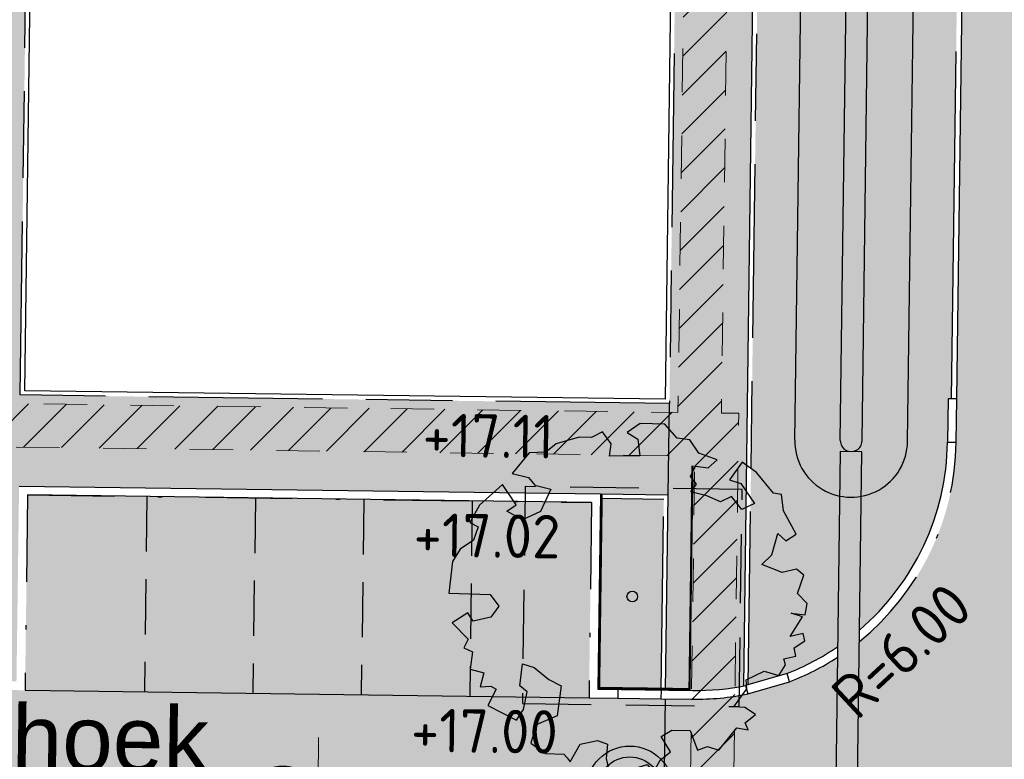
# Model space of a CAD drawing. Header units: metres. Extents: x 174255 to 175175, y 462028 to 462911.
# Tile 77 of 256: x 174578 to 174601, y 462589 to 462606. Entities that reach past the tile are written whole.
import ezdxf
from ezdxf.enums import TextEntityAlignment as Align

# ---------------------------------------------------------------- set-up
doc = ezdxf.new("R2010")
doc.units = ezdxf.units.M
for name, pattern in [('HIDDEN2', [4.762499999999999, 3.175, -1.5875]), ('HIDDENX2', [0.75, 0.5, -0.25]), ('NLCS-HIDDEN', [4, 2, -2]), ('VH-GELEIDEBAND_50X200', [8, 4, -2, 0, -2]), ('VH-OPSLUITBAND', [10, 4, -2, 2, -2]), ('VH-OPSLUITBAND_100X200', [16, 8, -2, 4, -2]), ('VH-OPSLUITBAND_120X250', [26, 16, -4, 2, -4])]:
    doc.linetypes.add(name, pattern=pattern)
doc.layers.get('Defpoints').update_dxf_attribs({"color": 6})
doc.layers.add('-DR-alg-hulplijnen', color=210, linetype='Continuous', plot=False)
for name, color, linetype, lineweight in [('B-WE-KL-TRACE_WENSTRACE-A', 252, 'Continuous', 20), ('B-WE-KL-TRACE_WENSTRACE-G', 252, 'NLCS-HIDDEN', 20), ('B-WE-RI-DRAINAGE_PUT_DOORSPUITPUT-PP-S', 252, 'Continuous', 20), ('N-PV-KG-GRENS_UITGEEFBAAR-GEBIED-G', 170, 'Continuous', 30), ('N-WE-GR-PLANTVAK-V', 86, 'Continuous', 25), ('N-WE-GR-WORTELDOEK-G', 147, 'HIDDENX2', 25), ('N-WE-GW-GROEIPLAATSVERBETERING_BOMENGRANULAAT-LAVA-G', 97, 'HIDDEN2', 25), ('N-WE-OG-STRAATNAAM-T30', 7, 'Continuous', 30), ('N-WE-VH-KANTOPSLUITING_ACHTERKANTBAND-G', 50, 'Continuous', 25), ('N-WE-VH-KANTOPSLUITING_EINDVERLOOPBAND_50-200X200-G', 13, 'Continuous', 25), ('N-WE-VH-KANTOPSLUITING_GELEIDEBAND_50-200X200-G', 210, 'VH-GELEIDEBAND_50X200', 25), ('N-WE-VH-KANTOPSLUITING_INRITVERLOOPBAND_50-200X200-G', 141, 'Continuous', 25), ('N-WE-VH-KANTOPSLUITING_INRITVERLOOPBAND_50-200X200-G_VERLAAGD', 141, 'VH-OPSLUITBAND', 25), ('N-WE-VH-KANTOPSLUITING_OPSLUITBAND_100X200-G', 152, 'VH-OPSLUITBAND_100X200', 25), ('N-WE-VH-KANTOPSLUITING_OPSLUITBAND_120X250-G', 152, 'VH-OPSLUITBAND_120X250', 25), ('N-WE-VH-NAP-T20', 7, 'Continuous', 25), ('N-WE-VH-T20', 7, 'Continuous', 25), ('N-WE-VH-VERHARDING_BETONSTRAATSTEEN_MARKERINGSSTEEN-G', 50, 'HIDDEN2', 25), ('N-WE-VH-VERHARDING_BETONSTRAATSTEEN_NCB-KLINKER-ANTRACIET-V', 251, 'Continuous', 25), ('N-WE-VH-VERHARDING_STRAATBAKSTEEN_DIKFORMAAT_ROOD-KERKWEG-V', 47, 'Continuous', 25), ('N-WE-VH-VERHARDING_STRAATBAKSTEEN_DIKFORMAAT_ROOD-TROTTOIR-V', 33, 'Continuous', 25), ('N-WE-VH-VERHARDING_STRAATBAKSTEEN_DIKFORMAAT_ROOD-WATERPASSEREND-V', 55, 'Continuous', 25), ('N-WE-VH-VERHARDING_TEGEL_300X300X45-V', 253, 'Continuous', 25), ('N-WE-WH-HWA_GOOT_ROOSTERGOOT-G', 150, 'Continuous', 25), ('N-WE-WH-WATERGANG_BODEM-G', 92, 'Continuous', 25), ('N-WE-WH-WATERGANG_BODEM-V', 163, 'Continuous', 25), ('N-WE-WH-WATERGANG_INSTEEK-G', 50, 'Continuous', 25), ('N-WE-WH-WATERGANG_TALUD-V', 95, 'Continuous', 25), ('N-XX-AL-M', 10, 'Continuous', 20)]:
    doc.layers.add(name, color=color, linetype=linetype, lineweight=lineweight)
doc.layers.add('N-WE-GR-BOOM-2E-GROOTTE-S', color=7, linetype='Continuous', lineweight=25, true_color=0x00cc00)
doc.layers.add('N-WE-GR-GRAS_BERM-NECTAR-ONDER-MAAIMES-V', color=7, linetype='Continuous', lineweight=25, true_color=0xd1ffa3)
doc.layers.add('N-WE-VH-MATERIAALGRENS-G', color=15, linetype='Continuous')
doc.layers.add('N-WE-WH-HWA_GOOT_ROOSTERGOOT-V', color=141, linetype='Continuous')
doc.styles.add('NLCS-ISO-M500-T20', font='NLCS-ISO.ttf', dxfattribs={"height": 1})
doc.styles.add('NLCS-ISO-M500-T30', font='NLCS-ISO.ttf', dxfattribs={"height": 1.5})
doc.dimstyles.new('M500T20', dxfattribs={"dimtxt": 1, "dimasz": 1, "dimexe": 0.5, "dimexo": 1, "dimgap": 0.3, "dimtad": 1, "dimzin": 1, "dimdsep": 46, "dimtxsty": 'NLCS-ISO-M500-T20', "dimcen": 0, "dimclrd": 256, "dimclre": 256, "dimclrt": 256, "dimadec": 0, "dimazin": 0, "dimtfac": 1, "dimtix": 1, "dimtmove": 0, "dimatfit": 3, "dimfxl": 1, "dimfxlon": 1, "dimlwd": -1, "dimlwe": -1, "dimarcsym": 0})

# ---------------------------------------------------------------- blocks, each defined once
blk = doc.blocks.new('*D71')
at = {"layer": 'Defpoints', "color": 0, "transparency": 16777216}
for p in [(174585.2888991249, 462590.8183932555), (174585.215545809, 462585.3193093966), (174585.2155458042, 462585.3193093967)]:
    blk.add_point(p, dxfattribs=at)
at = {"layer": 'N-XX-AL-M', "transparency": 16777216}
blk.add_line((174585.2755611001, 462589.818482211), (174585.228883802, 462586.3192204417), dxfattribs=at)
for points in [[(174585.1089092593, 462589.8207052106), (174585.442212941, 462589.8162592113), (174585.288899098, 462590.8183932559)], [(174585.0622319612, 462586.3214434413), (174585.3955356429, 462586.316997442), (174585.2155458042, 462585.3193093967)]]:
    blk.add_solid(points, dxfattribs=at)
at = {"layer": 'N-XX-AL-M', "transparency": 16777216, "insert": (174584.4522936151, 462588.0795217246), "char_height": 1, "width": 2.754248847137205, "attachment_point": 5, "rotation": 89.23576635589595, "style": 'NLCS-ISO-M500-T20'}
blk.add_mtext('5.50', dxfattribs=at)
blk = doc.blocks.new('SGR-BOOM_2EGROOTTE')
at = {"linetype": 'Continuous', "flags": 128}
blk.add_lwpolyline([(2.215013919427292, 2.88988874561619), (2.077170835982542, 3.233869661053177), (1.803764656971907, 3.336936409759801), (1.596449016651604, 3.714527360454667), (1.04515926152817, 3.852310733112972), (0.702298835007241, 3.714467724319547), (0.9096030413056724, 3.508311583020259), (0.873772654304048, 3.129583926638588), (0.1869037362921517, 3.26735825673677), (0.288849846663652, 3.543005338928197), (0.1510090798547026, 3.85225109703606), (-0.1235061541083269, 3.783882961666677), (-0.3991509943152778, 3.85221440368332), (-0.948188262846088, 3.817442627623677), (-1.223819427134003, 3.680724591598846), (-1.602549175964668, 3.747928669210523), (-2.084334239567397, 3.370291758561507), (-1.740332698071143, 3.198879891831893), (-1.637233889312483, 2.991596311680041), (-1.293232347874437, 2.820184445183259), (-1.637192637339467, 2.373086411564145), (-2.084260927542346, 2.271092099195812), (-2.393534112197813, 2.544470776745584), (-2.15066278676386, 2.640900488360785), (-2.358840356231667, 3.165223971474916), (-2.97844772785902, 2.82007204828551), (-3.287679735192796, 2.47606131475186), (-3.11511524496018, 2.338252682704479), (-3.287652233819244, 2.06372138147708), (-3.632753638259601, 1.92587822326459), (-3.872522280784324, 1.686077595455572), (-4.113381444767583, 0.9969608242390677), (-3.185600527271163, 0.7561175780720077), (-3.047759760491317, 0.4468718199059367), (-3.287530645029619, 0.2406858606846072), (-3.69987057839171, 0.2406583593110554), (-3.778537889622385, 0.4561493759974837), (-4.181685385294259, 0.3089760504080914), (-3.906015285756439, -0.1380806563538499), (-4.043823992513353, -0.3095246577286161), (-3.872379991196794, -0.4473333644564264), (-4.010174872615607, -0.8260678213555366), (-3.721079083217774, -0.9705916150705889), (-3.872324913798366, -1.273133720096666), (-3.63253803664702, -1.306732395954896), (-3.524403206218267, -1.401613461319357), (-3.792288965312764, -1.729721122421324), (-3.219017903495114, -2.201975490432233), (-3.011741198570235, -1.99579169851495), (-2.840331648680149, -1.617054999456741), (-2.978163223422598, -1.445629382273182), (-2.806760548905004, -0.963807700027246), (-2.56472574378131, -1.101611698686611), (-2.28906251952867, -1.445583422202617), (-2.049264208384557, -1.650616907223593), (-2.289005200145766, -2.304998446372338), (-2.80666429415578, -2.406997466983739), (-3.011688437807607, -2.786856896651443), (-2.736027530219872, -3.09609346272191), (-2.324801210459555, -3.199151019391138), (-2.273251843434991, -3.30223256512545), (-2.221702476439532, -3.405314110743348), (-1.91134998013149, -3.061303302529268), (-1.499010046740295, -3.061275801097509), (-1.292830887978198, -3.199082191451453), (-1.394774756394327, -3.508343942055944), (-1.394756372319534, -3.783984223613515), (-0.9476743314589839, -3.888159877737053), (-0.5006016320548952, -3.852274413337), (-0.3986233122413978, -4.059558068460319), (-0.1913489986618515, -3.817518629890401), (0.08316167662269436, -3.680800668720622), (-0.04827893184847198, -3.289392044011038), (0.2209496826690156, -3.198981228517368), (0.6344170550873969, -3.303159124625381), (0.7027989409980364, -3.783844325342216), (0.9437016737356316, -3.747972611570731), (1.183495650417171, -3.888017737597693), (1.70001348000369, -3.474522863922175), (1.94204589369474, -3.576471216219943), (1.906178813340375, -3.405038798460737), (2.18180990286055, -3.267200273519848), (1.975626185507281, -3.061044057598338), (1.734716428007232, -2.991589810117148), (2.113418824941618, -2.648694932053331), (2.147019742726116, -2.442522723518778), (2.594087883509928, -2.338287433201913), (2.904474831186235, -2.510822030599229), (3.109510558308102, -2.304638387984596), (3.09551412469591, -2.161506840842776), (3.385141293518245, -2.16148752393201), (3.385127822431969, -1.959509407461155), (3.660761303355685, -1.857526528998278), (3.660749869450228, -1.686091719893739), (3.351494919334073, -1.686112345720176), (3.730194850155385, -1.306241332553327), (3.48928060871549, -1.169557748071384), (3.798542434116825, -1.272622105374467), (3.901611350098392, -1.03171010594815), (3.730158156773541, -0.7560812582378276), (3.969917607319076, -0.3784604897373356), (3.832086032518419, -0.2070348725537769), (3.489216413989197, -0.2070577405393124), (3.075737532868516, 0.06967545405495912), (3.351366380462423, 0.2411286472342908), (3.592241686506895, 0.68821980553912), (3.730075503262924, 0.483179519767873), (4.00346800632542, 0.5851622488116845), (3.831994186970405, 1.170046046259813), (3.86782457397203, 1.548773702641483), (3.694144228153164, 1.617111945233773), (3.418467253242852, 2.16725363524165), (3.143174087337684, 2.473426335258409), (2.769971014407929, 2.137863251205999), (3.007259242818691, 1.99579139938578), (3.213463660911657, 1.479259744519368), (2.904213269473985, 1.410889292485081), (2.731635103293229, 1.753747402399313), (2.455999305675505, 1.686499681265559), (2.18146576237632, 1.892651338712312), (1.837464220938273, 2.064063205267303), (2.008889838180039, 2.201894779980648), (1.905791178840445, 2.406937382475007), (2.077212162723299, 2.614239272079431), (2.352859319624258, 2.511172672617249), (2.593755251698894, 2.649008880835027)], close=True, dxfattribs=at)
at = {"linetype": 'Continuous'}
blk.add_circle((0, 0), 0.1231508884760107, dxfattribs=at)
blk = doc.blocks.new('SRI-DRAIN_PUT_DOORSPUIT-SO')
at = {"lineweight": -3}
blk.add_hatch(color=256, dxfattribs=at).paths.add_polyline_path([(1.499999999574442, 0, 0.2679491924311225), (0.7499999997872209, 1.299038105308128), (-0.7499999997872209, -1.299038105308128, 0.5773502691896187)])
blk.add_line((-0.7499999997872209, -1.299038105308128), (0.7499999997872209, 1.299038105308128), dxfattribs=at)
for radius in [1.999999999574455, 1.499999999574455]:
    blk.add_circle((0, 0), radius, dxfattribs=at)

msp = doc.modelspace()

# ---------------------------------------------------------------- hatches: boundary and pattern name
at = {"layer": 'B-WE-KL-TRACE_WENSTRACE-A'}
h = msp.add_hatch(dxfattribs=at)
h.set_pattern_fill('AKL-WENSTRACE', color=256, scale=5, pattern_type=2)
h.set_pattern_definition([(45, (7009.968226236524, -5333.280170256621), (-0.4419417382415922, 0.4419417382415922), [])])
edge = h.paths.add_edge_path()
edge.add_line((174561.1605458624, 462532.0989702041), (174561.0658023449, 462524.9997435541))
edge.add_line((174561.0658023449, 462524.9997435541), (174533.2316158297, 462525.3712118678))
edge.add_line((174533.2316158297, 462525.3712118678), (174531.9525033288, 462540.8590575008))
edge.add_arc((174457.7047188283, 462534.7270267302), 74.50057251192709, 4.721271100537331, 10.37402687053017)
edge.add_line((174530.9874455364, 462548.1425875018), (174544.1329476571, 462551.271554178))
edge.add_line((174544.1329476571, 462551.271554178), (174535.9280328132, 462585.6910932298))
edge.add_line((174535.9280328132, 462585.6910932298), (174534.9558274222, 462585.456952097))
edge.add_line((174534.9558274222, 462585.456952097), (174542.9514576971, 462551.9153598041))
edge.add_line((174542.9514576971, 462551.9153598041), (174532.1318001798, 462549.3400037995))
edge.add_line((174532.1318001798, 462549.3400037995), (174514.6897295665, 462547.8994954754))
edge.add_line((174514.6897295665, 462547.8994954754), (174503.1916710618, 462543.9082026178))
edge.add_line((174503.1916710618, 462543.9082026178), (174492.5572720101, 462565.7406922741))
edge.add_line((174492.5572720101, 462565.7406922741), (174491.6423641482, 462565.3354025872))
edge.add_line((174491.6423641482, 462565.3354025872), (174502.6812554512, 462542.672487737))
edge.add_line((174502.6812554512, 462542.672487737), (174514.898133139, 462546.9133025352))
edge.add_line((174514.898133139, 462546.9133025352), (174529.9727263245, 462548.1582852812))
edge.add_arc((174457.7283650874, 462534.6297139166), 73.50013587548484, 4.721245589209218, 10.606441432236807, ccw=False)
edge.add_line((174530.9791102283, 462540.6793676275), (174532.8609677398, 462517.8933197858))
edge.add_line((174532.8609677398, 462517.8933197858), (174519.7026749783, 462516.8066007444))
edge.add_line((174519.7026749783, 462516.8066007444), (174520.5656463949, 462509.8115966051))
edge.add_line((174520.5656463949, 462509.8115966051), (174521.5581221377, 462509.9340380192))
edge.add_line((174521.5581221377, 462509.9340380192), (174520.8226348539, 462515.8956915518))
edge.add_line((174520.8226348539, 462515.8956915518), (174533.9398826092, 462516.9790207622))
edge.add_line((174533.9398826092, 462516.9790207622), (174533.3294904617, 462524.369816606))
edge.add_line((174533.3294904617, 462524.369816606), (174562.0768783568, 462523.9861609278))
edge.add_line((174562.0768783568, 462523.9861609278), (174562.1716244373, 462531.0855834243))
edge.add_line((174562.1716244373, 462531.0855834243), (174592.9443543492, 462530.6751003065))
edge.add_line((174592.9443543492, 462530.6751003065), (174593.9421617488, 462530.8117859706))
edge.add_line((174593.9421617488, 462530.8117859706), (174593.6844746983, 462531.7996495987))
edge.add_line((174593.6844746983, 462531.7996495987), (174594.3033468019, 462578.1946979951))
edge.add_line((174594.3033468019, 462578.1946979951), (174594.7134778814, 462578.9431135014))
edge.add_line((174594.7134778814, 462578.9431135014), (174594.958302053, 462597.2904152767))
edge.add_line((174594.958302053, 462597.2904152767), (174594.5584503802, 462597.2957508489))
edge.add_line((174594.5584503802, 462597.2957508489), (174594.8775345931, 462621.2165697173))
edge.add_line((174594.8775345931, 462621.2165697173), (174600.3170870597, 462627.9729559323))
edge.add_arc((174655.7627324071, 462618.2020597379), 56.3000000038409, 160.1144639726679, 170.0056796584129, ccw=False)
edge.add_line((174602.8196748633, 462637.3520638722), (174601.8793008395, 462637.6922060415))
edge.add_arc((174655.762732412, 462618.2020597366), 57.30000000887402, 160.1144639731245, 169.7474836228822)
edge.add_line((174599.3776482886, 462628.4007012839), (174593.8822257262, 462621.5749196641))
edge.add_line((174593.8822257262, 462621.5749196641), (174593.5585394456, 462597.3090971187))
edge.add_line((174593.5585394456, 462597.3090971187), (174576.797482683, 462597.5326759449))
edge.add_line((174576.797482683, 462597.5326759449), (174576.761245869, 462594.8161070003))
edge.add_line((174576.761245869, 462594.8161070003), (174561.8637666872, 462595.0148272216))
edge.add_line((174561.8637666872, 462595.0148272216), (174561.8355865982, 462592.902247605))
edge.add_line((174561.8355865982, 462592.902247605), (174520.4699462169, 462583.0442731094))
edge.add_line((174520.4699462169, 462583.0442731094), (174513.374465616, 462612.8097460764))
edge.add_line((174513.374465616, 462612.8097460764), (174505.3179127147, 462610.8895252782))
edge.add_arc((174511.4138291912, 462585.3131868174), 26.29276110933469, 103.4058786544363, 117.4871049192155)
edge.add_line((174499.2784323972, 462608.6378825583), (174483.0795162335, 462600.2105934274))
edge.add_line((174483.0795162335, 462600.2105934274), (174483.5053150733, 462599.304880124))
edge.add_line((174483.5053150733, 462599.304880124), (174499.7399512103, 462607.7507521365))
edge.add_arc((174511.413878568, 462585.3130543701), 25.29290139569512, 103.4059164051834, 117.4871426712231, ccw=False)
edge.add_line((174505.5497610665, 462609.9167733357), (174512.6335959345, 462611.6051538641))
edge.add_line((174512.6335959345, 462611.6051538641), (174519.7290700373, 462581.8397081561))
edge.add_line((174519.7290700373, 462581.8397081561), (174562.8251084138, 462592.1100591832))
edge.add_line((174562.8251084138, 462592.1100591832), (174562.8503397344, 462594.0015781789))
edge.add_line((174562.8503397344, 462594.0015781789), (174577.7478189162, 462593.8028579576))
edge.add_line((174577.7478189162, 462593.8028579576), (174577.7840557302, 462596.5194269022))
edge.add_line((174577.7840557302, 462596.5194269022), (174593.9450484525, 462596.3038524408))
edge.add_line((174593.9450484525, 462596.3038524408), (174593.7168884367, 462579.2053746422))
edge.add_line((174593.7168884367, 462579.2053746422), (174593.3068688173, 462578.4571625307))
edge.add_line((174593.3068688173, 462578.4571625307), (174592.6826168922, 462531.6784914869))
edge.add_line((174592.6826168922, 462531.6784914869), (174561.1605458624, 462532.0989702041))
at = {"layer": 'N-WE-GR-GRAS_BERM-NECTAR-ONDER-MAAIMES-V', "transparency": 33554559}
h = msp.add_hatch(color=256, dxfattribs=at)
h.dxf.hatch_style = 1
edge = h.paths.add_edge_path()
edge.add_line((174595.1748520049, 462591.034606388), (174596.0674442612, 462591.2958878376))
edge.add_arc((174593.9704929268, 462596.7035486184), 5.800000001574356, 291.1950077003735, 304.2744907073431)
edge.add_line((174597.2368104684, 462591.9107238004), (174597.2831704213, 462595.3835136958))
edge.add_arc((174597.5501744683, 462596.6557985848), 1.299999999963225, 179.2357663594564, 258.1478027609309, ccw=False)
edge.add_line((174596.2502901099, 462596.6731379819), (174596.5605709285, 462619.9339918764))
edge.add_arc((174597.860455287, 462619.9166524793), 1.300000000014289, -0.7642336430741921, 179.2357663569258, ccw=False)
edge.add_line((174599.1603396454, 462619.8993130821), (174598.8500588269, 462596.6384591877))
edge.add_arc((174597.5501744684, 462596.6557985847), 1.299999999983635, 280.3227811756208, 359.23576636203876, ccw=False)
edge.add_line((174597.7831258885, 462595.3768405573), (174597.7420147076, 462592.2972323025))
edge.add_arc((174593.9704929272, 462596.7035486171), 5.800000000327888, 310.5613868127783, 359.2357663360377)
edge.add_line((174599.7699769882, 462596.6261882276), (174599.7833149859, 462597.6260992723))
edge.add_line((174599.7833149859, 462597.6260992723), (174599.8633078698, 462597.6250322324))
edge.add_line((174599.8633078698, 462597.6250322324), (174600.1480087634, 462618.9682333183))
edge.add_line((174600.1480087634, 462618.9682333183), (174600.0680158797, 462618.9693003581))
edge.add_line((174600.0680158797, 462618.9693003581), (174600.0813538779, 462619.9692114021))
edge.add_arc((174597.2816029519, 462620.0065577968), 2.80000000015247, 359.2357663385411, 441.1715593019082)
edge.add_line((174597.7113367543, 462622.773384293), (174595.6027405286, 462623.1008840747))
edge.add_line((174595.6027405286, 462623.1008840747), (174595.1748520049, 462591.034606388))
at = {"layer": 'N-WE-GR-PLANTVAK-V'}
h = msp.add_hatch(color=256, dxfattribs=at)
h.dxf.hatch_style = 1
h.paths.add_polyline_path([(174593.2317679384, 462595.3132711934), (174591.7694723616, 462595.3327838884), (174591.7107851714, 462590.9331752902), (174593.1730601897, 462590.913669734)])
at = {"layer": 'N-WE-VH-VERHARDING_BETONSTRAATSTEEN_NCB-KLINKER-ANTRACIET-V'}
h = msp.add_hatch(color=256, dxfattribs=at)
h.dxf.hatch_style = 1
h.paths.add_polyline_path([(174591.5681563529, 462595.2354603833), (174578.5693127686, 462595.4088543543), (174578.5092917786, 462590.9092546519), (174591.5081353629, 462590.7358606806)])
at = {"layer": 'N-WE-VH-VERHARDING_STRAATBAKSTEEN_DIKFORMAAT_ROOD-KERKWEG-V'}
h = msp.add_hatch(color=256, dxfattribs=at)
h.dxf.hatch_style = 1
edge = h.paths.add_edge_path()
edge.add_line((174606.9320430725, 462628.952119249), (174608.5927445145, 462636.4956306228))
edge.add_line((174608.5927445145, 462636.4956306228), (174611.0483230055, 462647.6497633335))
edge.add_line((174611.0483230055, 462647.6497633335), (174612.994690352, 462649.1067622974))
edge.add_line((174612.994690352, 462649.1067622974), (174605.4314107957, 462647.8769138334))
edge.add_arc((174595.8309974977, 462645.0783312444), 9.999999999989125, -19.885536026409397, 16.251745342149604, ccw=False)
edge.add_line((174605.2347377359, 462641.6769095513), (174603.9659596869, 462638.16918241))
edge.add_line((174603.9659596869, 462638.16918241), (174603.6258175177, 462637.2288083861))
edge.add_line((174603.6258175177, 462637.2288083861), (174603.5719740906, 462637.0799501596))
edge.add_arc((174655.7627324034, 462618.202059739), 55.49999999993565, 160.1144639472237, 168.8422133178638)
edge.add_arc((174598.3684997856, 462629.5224865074), 3.000000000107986, 261.17155931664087, 348.8422133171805, ccw=False)
edge.add_line((174597.9080707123, 462626.5580295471), (174593.9554614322, 462627.1719349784))
edge.add_line((174593.9554614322, 462627.1719349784), (174592.9673091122, 462627.3254113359))
edge.add_line((174592.9673091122, 462627.3254113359), (174589.2478902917, 462627.9030984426))
edge.add_line((174589.2478902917, 462627.9030984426), (174588.6999796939, 462624.3753946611))
edge.add_line((174588.6999796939, 462624.3753946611), (174597.7420320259, 462622.9710147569))
edge.add_arc((174597.281602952, 462620.0065577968), 3.000000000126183, -0.7642336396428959, 81.1715593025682, ccw=False)
edge.add_line((174600.2813360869, 462619.9665438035), (174600.2679980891, 462618.9666327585))
edge.add_line((174600.2679980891, 462618.9666327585), (174599.9832972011, 462597.6234316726))
edge.add_line((174599.9832972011, 462597.6234316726), (174599.9699591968, 462596.6235205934))
edge.add_arc((174593.9704929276, 462596.7035486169), 5.99999999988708, 308.90286061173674, 359.2357660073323, ccw=False)
edge.add_line((174597.7385044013, 462592.0342778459), (174597.6282088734, 462583.7721211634))
edge.add_arc((174593.7368865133, 462579.205107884), 6.000000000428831, -0.7642336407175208, 49.567352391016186, ccw=False)
edge.add_line((174599.7363527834, 462579.1250798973), (174599.7230144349, 462578.1251425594))
edge.add_line((174599.7230144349, 462578.1251425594), (174599.2105305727, 462539.7191079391))
edge.add_line((174599.2105305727, 462539.7191079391), (174599.2712175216, 462536.1727127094))
edge.add_line((174599.2712175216, 462536.1727127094), (174599.2883273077, 462535.1728590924))
edge.add_line((174599.2883273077, 462535.1728590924), (174604.7875222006, 462535.266962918))
edge.add_line((174604.7875222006, 462535.266962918), (174604.7704124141, 462536.2668165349))
edge.add_line((174604.7704124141, 462536.2668165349), (174604.711158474, 462539.7294702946))
edge.add_line((174604.711158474, 462539.7294702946), (174605.7671832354, 462618.8691904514))
edge.add_arc((174655.7627324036, 462618.2020597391), 50.00000000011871, 167.5844028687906, 179.2355018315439, ccw=False)
h = msp.add_hatch(color=256, dxfattribs=at)
h.dxf.hatch_style = 1
edge = h.paths.add_edge_path()
edge.add_arc((174593.9841112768, 462596.6799413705), 5.972783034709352, 291.0390540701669, 302.9594061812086, ccw=False)
edge.add_line((174596.1283655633, 462591.1053283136), (174595.1686382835, 462590.8243949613))
edge.add_arc((174593.9704929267, 462596.7035486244), 6.00000000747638, 269.23576636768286, 281.51888385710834, ccw=False)
edge.add_line((174593.8904649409, 462590.7040823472), (174593.270382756, 462590.7123537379))
edge.add_line((174593.270382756, 462590.7123537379), (174593.1969978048, 462585.212843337))
edge.add_line((174593.1969978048, 462585.212843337), (174593.8169145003, 462585.2045741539))
edge.add_arc((174593.7368865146, 462579.2051078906), 5.999999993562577, 77.49682893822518, 89.23576636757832, ccw=False)
edge.add_line((174595.0358483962, 462585.0628120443), (174595.990654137, 462584.7655814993))
edge.add_arc((174593.7430468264, 462579.2152112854), 5.988184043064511, 55.51828677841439, 67.95464766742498, ccw=False)
edge.add_line((174597.1332163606, 462584.1513128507), (174597.2335722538, 462591.6684405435))
at = {"layer": 'N-WE-VH-VERHARDING_STRAATBAKSTEEN_DIKFORMAAT_ROOD-TROTTOIR-V'}
h = msp.add_hatch(color=256, dxfattribs=at)
h.dxf.hatch_style = 1
h.paths.add_polyline_path([(174593.3611130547, 462597.5117484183), (174578.4000079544, 462597.7113173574), (174578.7493025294, 462623.8969195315), (174576.952009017, 462624.1118217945), (174576.5639312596, 462595.0187568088), (174558.0606195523, 462595.265575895), (174558.749682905, 462592.3749617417), (174520.6181235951, 462583.2851771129), (174513.8472757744, 462611.6888186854), (174512.0963212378, 462611.2714960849), (174519.2197153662, 462581.3893125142), (174526.5298677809, 462583.1319260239), (174526.6420099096, 462583.2266496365), (174527.0275507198, 462582.7702125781), (174527.9172288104, 462583.3075402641, -0.05888165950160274), (174529.2834025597, 462583.8087728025), (174559.0565990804, 462590.9060945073, -0.06191659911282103), (174562.783947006, 462591.3190357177), (174563.1145246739, 462591.3146260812), (174563.1463116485, 462593.697603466), (174573.1949219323, 462593.5635632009), (174573.1631349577, 462591.180585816), (174578.3119771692, 462591.1119044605), (174578.3719981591, 462595.6115041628), (174591.7708061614, 462595.4327749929), (174593.3330933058, 462595.4119280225)])
at = {"layer": 'N-WE-VH-VERHARDING_STRAATBAKSTEEN_DIKFORMAAT_ROOD-WATERPASSEREND-V'}
h = msp.add_hatch(color=256, dxfattribs=at)
h.dxf.hatch_style = 1
edge = h.paths.add_edge_path()
edge.add_line((174591.5530851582, 462523.0927340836), (174533.8730896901, 462523.862517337))
edge.add_line((174533.8730896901, 462523.862517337), (174532.4694761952, 462540.8578549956))
edge.add_arc((174457.7239552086, 462534.6847608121), 74.99999999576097, 4.721237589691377, 13.40791368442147)
edge.add_line((174530.6797447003, 462552.0759303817), (174524.895901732, 462576.3390961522))
edge.add_arc((174530.7215817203, 462577.7773921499), 6.000603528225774, 127.8409441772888, 193.8683561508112, ccw=False)
edge.add_line((174527.0403821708, 462582.5161696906), (174527.1582366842, 462582.6154950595))
edge.add_line((174527.1582366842, 462582.6154950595), (174528.0142314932, 462583.1324794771))
edge.add_line((174528.0142314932, 462583.1324794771), (174529.329779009, 462583.6142240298))
edge.add_line((174529.329779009, 462583.6142240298), (174559.1029755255, 462590.7115457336))
edge.add_arc((174562.5812094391, 462576.1203878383), 14.99999999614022, 89.23576635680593, 103.40791368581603, ccw=False)
edge.add_line((174562.7812794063, 462591.1190535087), (174593.270382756, 462590.7123537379))
edge.add_line((174593.270382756, 462590.7123537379), (174593.1969978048, 462585.212843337))
edge.add_line((174593.1969978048, 462585.212843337), (174562.7700697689, 462585.6187137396))
edge.add_arc((174562.6366897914, 462575.619603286), 10.00000000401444, 89.23576636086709, 103.407913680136)
edge.add_line((174560.3178671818, 462585.3470418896), (174535.9552226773, 462579.5394852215))
edge.add_arc((174537.3465162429, 462573.7030220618), 5.99999999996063, 103.4079136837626, 193.4079136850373)
edge.add_line((174531.5100530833, 462572.3117284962), (174536.6099553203, 462550.9176875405))
edge.add_arc((174537.2308525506, 462550.1337955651), 0.9999999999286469, 128.381684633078, 191.0349737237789)
edge.add_arc((174457.7284996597, 462534.6297352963), 80.00000000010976, 4.7212376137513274, 11.034973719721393, ccw=False)
edge.add_line((174537.4570553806, 462541.214369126), (174538.0335241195, 462534.2343272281))
edge.add_arc((174544.0131657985, 462534.7281747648), 5.999999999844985, 184.721237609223, 269.2354177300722)
edge.add_line((174543.9331013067, 462528.7287089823), (174591.6198052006, 462528.0922611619))
edge.add_line((174591.6198052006, 462528.0922611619), (174591.5530851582, 462523.0927340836))
at = {"layer": 'N-WE-VH-VERHARDING_TEGEL_300X300X45-V'}
h = msp.add_hatch(color=256, dxfattribs=at)
h.dxf.hatch_style = 1
h.paths.add_polyline_path([(174595.5029384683, 462623.1163849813), (174593.7065013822, 462623.3954012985), (174593.6822446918, 462621.577587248), (174593.3611130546, 462597.5117484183), (174593.3330933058, 462595.4119280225), (174593.2730512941, 462590.9123359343), (174593.8931325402, 462590.9040645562, 0.05125848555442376), (174595.0745093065, 462591.0095914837)])
at = {"layer": 'N-WE-WH-HWA_GOOT_ROOSTERGOOT-V'}
h = msp.add_hatch(color=256, dxfattribs=at)
h.dxf.hatch_style = 1
h.paths.add_polyline_path([(174597.2968622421, 462596.4091578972), (174597.0699393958, 462579.4105347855), (174597.5698948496, 462579.4038606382), (174597.7968176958, 462596.40248375)])
at = {"layer": 'N-WE-WH-WATERGANG_BODEM-V'}
h = msp.add_hatch(color=256, dxfattribs=at)
h.dxf.hatch_style = 1
h.paths.add_polyline_path([(174598.1104330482, 462619.9133179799, 1), (174597.6104775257, 462619.9199869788), (174597.3001967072, 462596.6591330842, 1), (174597.8001522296, 462596.6524640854)])
at = {"layer": 'N-WE-WH-WATERGANG_TALUD-V'}
h = msp.add_hatch(color=256, dxfattribs=at)
h.dxf.hatch_style = 1
h.paths.add_polyline_path([(174599.1603396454, 462619.8993130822, 1), (174596.5605709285, 462619.9339918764), (174596.25029011, 462596.6731379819, 0.3586034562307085), (174597.2831704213, 462595.3835136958), (174597.2968622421, 462596.4091578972), (174597.5468373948, 462596.405820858, -0.4142105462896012), (174597.3001967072, 462596.6591330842), (174597.6104775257, 462619.9199869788, -1), (174598.1104330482, 462619.9133179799), (174597.8001522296, 462596.6524640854, -0.4142165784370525), (174597.5468373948, 462596.405820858), (174597.7968176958, 462596.40248375), (174597.7831258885, 462595.3768405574, 0.358608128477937), (174598.8500588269, 462596.6384591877)])

# ---------------------------------------------------------------- linework, layer by layer
at = {"layer": '-DR-alg-hulplijnen'}
for points in [[(174591.5681563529, 462595.2354603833), (174578.5693127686, 462595.4088543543)], [(174578.5092917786, 462590.9092546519), (174591.5081353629, 462590.7358606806)]]:
    msp.add_lwpolyline(points, dxfattribs=at)
at = {"layer": 'B-WE-KL-TRACE_WENSTRACE-G', "ltscale": 0.5, "flags": 128}
for points in [[(174483.0795162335, 462600.2105934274), (174499.2784323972, 462608.6378825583, -0.0615183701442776), (174505.3179127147, 462610.8895252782), (174513.374465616, 462612.8097460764), (174520.4699462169, 462583.0442731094), (174561.8355865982, 462592.902247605), (174561.8637666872, 462595.0148272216), (174576.761245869, 462594.8161070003), (174576.797482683, 462597.5326759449), (174593.5585394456, 462597.3090971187), (174593.8822257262, 462621.5749196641), (174599.3776482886, 462628.4007012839, -0.04205674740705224), (174601.8793008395, 462637.6922060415, 0.04205674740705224)], [(174602.8196748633, 462637.3520638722, 0.04318538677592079), (174600.3170870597, 462627.9729559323), (174594.8775345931, 462621.2165697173), (174594.5584503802, 462597.2957508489), (174594.958302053, 462597.2904152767), (174594.7134778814, 462578.9431135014), (174594.3033468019, 462578.1946979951), (174593.6844746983, 462531.7996495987), (174593.9421617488, 462530.8117859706), (174594.573118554, 462493.9402302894), (174610.0917890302, 462494.1507060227), (174610.3906909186, 462476.6836186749), (174632.8224872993, 462474.9003244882), (174683.5675710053, 462474.9004003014), (174683.5675710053, 462441.7908352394), (174695.6675709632, 462441.7908352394), (174695.6675710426, 462450.3258998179, 0.04591580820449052), (174695.1855488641, 462455.5638126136), (174693.7024938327, 462463.5534103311)]]:
    msp.add_lwpolyline(points, format="xyb", dxfattribs=at)
msp.add_lwpolyline([(174561.0658049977, 462524.9997435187), (174561.1605458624, 462532.0989702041), (174592.6826168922, 462531.6784914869), (174593.3068688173, 462578.4571625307), (174593.7168884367, 462579.2053746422), (174593.9450484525, 462596.3038524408), (174577.7840557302, 462596.5194269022), (174577.7478189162, 462593.8028579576), (174562.8503397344, 462594.0015781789), (174562.8251084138, 462592.1100591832), (174535.9259936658, 462585.6996474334), (174544.1329476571, 462551.271554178), (174530.9874455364, 462548.1425875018, -0.02466980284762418), (174531.9525033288, 462540.8590575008), (174533.2316158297, 462525.3712118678)], format="xyb", close=True, dxfattribs=at)
at = {"layer": 'N-PV-KG-GRENS_UITGEEFBAAR-GEBIED-G'}
msp.add_lwpolyline([(174578.5013328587, 462597.8099746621), (174578.8477575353, 462623.7804288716), (174593.5810950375, 462621.4920984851), (174593.2624561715, 462597.6130697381)], close=True, dxfattribs=at)
at = {"layer": 'N-WE-GR-WORTELDOEK-G', "flags": 128}
msp.add_lwpolyline([(174591.8008034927, 462595.4323748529, 0.05, 0.05, 0), (174591.7411826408, 462590.9627723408, 0.05, 0.05, 0), (174593.8234025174, 462590.9349874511, 0.05, 0.05, 0), (174593.8920894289, 462596.0824346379, 0, 0, 0)], format="xyseb", dxfattribs=at)
at = {"layer": 'N-WE-GW-GROEIPLAATSVERBETERING_BOMENGRANULAAT-LAVA-G', "ltscale": 0.5}
msp.add_lwpolyline([(174589.9717012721, 462590.6016683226), (174594.9712564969, 462590.5349783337), (174595.0379464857, 462595.5345335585), (174590.038391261, 462595.6012235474)], close=True, dxfattribs=at)
at = {"layer": 'N-WE-VH-KANTOPSLUITING_ACHTERKANTBAND-G'}
for p, q in [((174595.0745093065, 462591.0095914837), (174595.5029384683, 462623.1163849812)), ((174599.9832972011, 462597.6234316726), (174600.2679980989, 462618.9666327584)), ((174578.3719981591, 462595.6115041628), (174591.7708061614, 462595.4327749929)), ((174591.7708061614, 462595.4327749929), (174591.7107851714, 462590.9331752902)), ((174591.7708061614, 462595.4327749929), (174593.3330933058, 462595.4119280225)), ((174593.2730512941, 462590.9123359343), (174593.3330933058, 462595.4119280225)), ((174591.7107851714, 462590.9331752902), (174593.8931325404, 462590.9040645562))]:
    msp.add_line(p, q, dxfattribs=at)
msp.add_lwpolyline([(174593.2624562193, 462597.6130733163), (174578.5013328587, 462597.8099746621), (174578.8477575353, 462623.7804288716), (174593.5810950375, 462621.492098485)], close=True, dxfattribs=at)
for start, end in [(310.5613868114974, 359.2357663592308), (291.1950077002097, 304.2744907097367), (269.2357663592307, 281.4368282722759)]:
    msp.add_arc((174593.9704929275, 462596.7035486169), 5.8, start, end, dxfattribs=at)
at = {"layer": 'N-WE-VH-KANTOPSLUITING_EINDVERLOOPBAND_50-200X200-G'}
msp.add_lwpolyline([(174599.7833149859, 462597.6260992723), (174599.7699769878, 462596.6261882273), (174599.9699591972, 462596.6235206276), (174599.983297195, 462597.6234316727)], close=True, dxfattribs=at)
at = {"layer": 'N-WE-VH-KANTOPSLUITING_GELEIDEBAND_50-200X200-G', "ltscale": 0.5}
for p, q in [((174578.5693127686, 462595.4088543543), (174578.5092917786, 462590.909254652)), ((174578.5693127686, 462595.4088543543), (174591.5681563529, 462595.2354603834)), ((174591.5681563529, 462595.2354603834), (174591.5081353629, 462590.7358606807)), ((174562.7812794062, 462591.1190535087), (174578.5092917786, 462590.909254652)), ((174591.5081353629, 462590.7358606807), (174592.1726177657, 462590.7269970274))]:
    msp.add_line(p, q, dxfattribs=at)
for centre, radius, start, end in [((174593.9704929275, 462596.7035486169), 6, 308.9028606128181, 359.2357663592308), ((174593.9841112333, 462596.6799414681), 5.972783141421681, 291.0390541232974, 302.9594505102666)]:
    msp.add_arc(centre, radius, start, end, dxfattribs=at)
at = {"layer": 'N-WE-VH-KANTOPSLUITING_INRITVERLOOPBAND_50-200X200-G'}
for points in [[(174596.0721788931, 462591.2972737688), (174595.1124516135, 462591.0163404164), (174595.1686382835, 462590.8243949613), (174596.1283655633, 462591.1053283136)], [(174593.1751964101, 462590.9136412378), (174592.1752853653, 462590.9269792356), (174592.1726177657, 462590.7269970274), (174593.1725288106, 462590.7136590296)]]:
    msp.add_lwpolyline(points, close=True, dxfattribs=at)
at = {"layer": 'N-WE-VH-KANTOPSLUITING_INRITVERLOOPBAND_50-200X200-G_VERLAAGD', "flags": 128}
msp.add_lwpolyline([(174593.1725288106, 462590.7136590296), (174593.8904649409, 462590.7040823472, 0.05364658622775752), (174595.1686382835, 462590.8243949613)], format="xyb", dxfattribs=at)
at = {"layer": 'N-WE-VH-KANTOPSLUITING_OPSLUITBAND_100X200-G', "ltscale": 0.5}
for p, q in [((174595.1747899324, 462591.0299546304), (174595.6027405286, 462623.1008840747)), ((174591.7694718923, 462595.3327838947), (174593.2317679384, 462595.3132711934)), ((174593.1730601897, 462590.913669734), (174593.2317679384, 462595.3132711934))]:
    msp.add_line(p, q, dxfattribs=at)
msp.add_lwpolyline([(174593.3611130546, 462597.5117484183), (174578.4000079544, 462597.7113173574), (174578.7493025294, 462623.8969195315), (174593.6822446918, 462621.577587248)], close=True, dxfattribs=at)
at = {"layer": 'N-WE-VH-KANTOPSLUITING_OPSLUITBAND_120X250-G', "ltscale": 0.5}
msp.add_line((174599.8633078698, 462597.6250322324), (174600.1480087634, 462618.9682333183), dxfattribs=at)
at = {"layer": 'N-WE-VH-MATERIAALGRENS-G'}
msp.add_line((174578.5092917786, 462590.9092546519), (174591.5081353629, 462590.7358606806), dxfattribs=at)
at = {"layer": 'N-WE-VH-MATERIAALGRENS-G', "flags": 128}
for points in [[(174593.3330933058, 462595.4119280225), (174593.3611130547, 462597.5117484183)], [(174593.1969978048, 462585.212843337), (174593.270382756, 462590.7123537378)]]:
    msp.add_lwpolyline(points, dxfattribs=at)
at = {"layer": 'N-WE-VH-VERHARDING_BETONSTRAATSTEEN_MARKERINGSSTEEN-G', "ltscale": 0.4}
for p, q in [((174581.3190681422, 462595.3721748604), (174581.2590471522, 462590.872575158)), ((174583.8188457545, 462595.3388298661), (174583.7588247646, 462590.8392301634)), ((174586.3186233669, 462595.3054848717), (174586.258602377, 462590.805885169)), ((174588.8184009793, 462595.2721398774), (174588.7583799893, 462590.7725401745))]:
    msp.add_line(p, q, dxfattribs=at)
at = {"layer": 'N-WE-WH-HWA_GOOT_ROOSTERGOOT-G', "flags": 128}
msp.add_lwpolyline([(174597.5698810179, 462579.4038608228), (174597.7968176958, 462596.40248375), (174597.2968622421, 462596.4091578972), (174597.0699255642, 462579.4105349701)], close=True, dxfattribs=at)
at = {"layer": 'N-WE-WH-WATERGANG_BODEM-G'}
for p, q in [((174597.3001967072, 462596.6591330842), (174597.6104775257, 462619.9199869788)), ((174597.8001522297, 462596.6524640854), (174598.1104330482, 462619.91331798))]:
    msp.add_line(p, q, dxfattribs=at)
msp.add_arc((174597.5501744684, 462596.6557985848), 0.2499999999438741, 179.2357663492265, 359.2357663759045, dxfattribs=at)
at = {"layer": 'N-WE-WH-WATERGANG_INSTEEK-G'}
for p, q in [((174596.25029011, 462596.6731379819), (174596.5605709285, 462619.9339918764)), ((174598.8500588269, 462596.6384591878), (174599.1603396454, 462619.8993130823))]:
    msp.add_line(p, q, dxfattribs=at)
msp.add_arc((174597.5501744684, 462596.6557985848), 1.300000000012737, 179.2357663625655, 359.2357663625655, dxfattribs=at)

# ---------------------------------------------------------------- block references
at = {"layer": 'B-WE-RI-DRAINAGE_PUT_DOORSPUITPUT-PP-S', "xscale": 0.5, "yscale": 0.5, "zscale": 0.5, "rotation": 344.9920256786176}
msp.add_blockref('SRI-DRAIN_PUT_DOORSPUIT-SO', (174592.4471483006, 462588.6231481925), dxfattribs=at)
at = {"layer": 'N-WE-GR-BOOM-2E-GROOTTE-S', "rotation": 12.52946503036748}
msp.add_blockref('SGR-BOOM_2EGROOTTE', (174592.5048238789, 462593.0681009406), dxfattribs=at)

# ---------------------------------------------------------------- texts
at = {"layer": 'N-WE-OG-STRAATNAAM-T30', "insert": (174573.4176709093, 462589.1217411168), "char_height": 1.5, "width": 11.30956353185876, "attachment_point": 7, "rotation": 359.24, "style": 'NLCS-ISO-M500-T30'}
msp.add_mtext('{\\fArial|b0|i0|c0|p34;Beekhoek}', dxfattribs=at)
at = {"layer": 'N-WE-VH-NAP-T20', "style": 'NLCS-ISO-M500-T20'}
for s, p in [('+17.11', (174589.1947440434, 462597.2672976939)), ('+17.02', (174589.1640666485, 462594.9675022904)), ('+17.00', (174589.1040456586, 462590.4679025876))]:
    msp.add_text(s, height=1, rotation=359.24, dxfattribs=at).set_placement(p, align=Align.TOP_CENTER)
at = {"layer": 'N-WE-VH-T20', "style": 'NLCS-ISO-M500-T20'}
msp.add_text('R=6.00', height=0.9999999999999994, rotation=42.92269147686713, dxfattribs=at).set_placement((174598.3654516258, 462592.1897544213), align=Align.TOP_CENTER)

# ---------------------------------------------------------------- dimensions: what is measured, and where the dimension line sits
at = {"layer": 'N-XX-AL-M'}
dim = msp.add_linear_dim(base=(174585.2155458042, 462585.3193093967), p1=(174585.2888991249, 462590.8183932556), p2=(174585.2155458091, 462585.3193093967), angle=89.23576635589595, dimstyle='M500T20', override={"dimse1": 1, "dimse2": 1, "dimsd1": 0, "dimsd2": 0}, dxfattribs=at)
dim.commit()
dim.dimension.update_dxf_attribs({"geometry": '*D71', "text_midpoint": (174584.4522936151, 462588.0795217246)})

doc.saveas('drawing.dxf')
